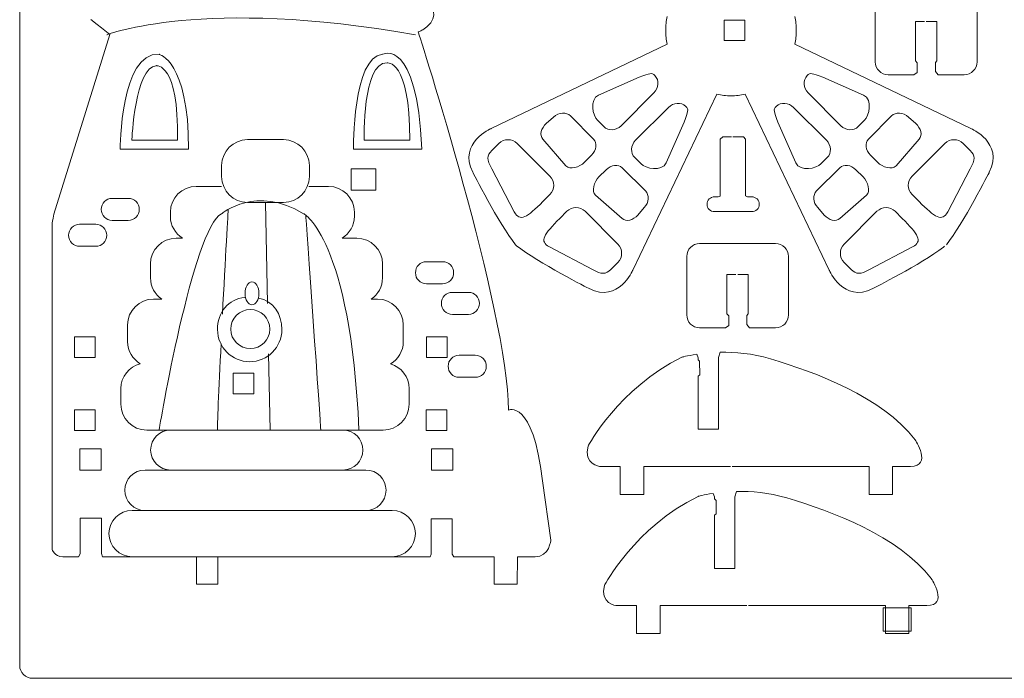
# Model space of a CAD drawing. Header units: centimetres. Extents: x -22.7 to 22.7, y -18.1 to 18.1.
# Tile 1 of 11: x -22.7 to 5.9, y -18.1 to 1.1. Entities that reach past the tile are written whole.
import ezdxf

# ---------------------------------------------------------------- set-up
doc = ezdxf.new("R2010")
doc.units = ezdxf.units.CM
doc.header["$MEASUREMENT"] = 0
doc.layers.add('layer 1', color=7, linetype='Continuous')

msp = doc.modelspace()

# ---------------------------------------------------------------- linework, layer by layer
at = {"layer": 'layer 1', "color": 250, "lineweight": 9}
for points in [[(-22.68803, -17.69443), (-22.68803, -17.69443), (-22.68803, 17.69444), (-22.68803, 17.69444)], [(-10.86878, 0.85319), (-10.47777, 1.1596), (-10.76491, 1.48943), (-10.76491, 1.48943)], [(2.15656, 1.53336), (2.15656, 1.53336), (2.15656, -0.16404), (2.15656, -0.16404)], [(5.11108, -0.16404), (5.11108, -0.16404), (5.11108, 1.53336), (5.11108, 1.53336)], [(-10.97877, 0.76915), (-10.97877, 0.76915), (-10.86878, 0.85319), (-10.86878, 0.85319)], [(-3.8869, 0.34613), (-3.8869, 0.34613), (-9.00117, -2.10133), (-9.00117, -2.10133)], [(4.93526, -2.10133), (4.93526, -2.10133), (-0.17901, 0.34613), (-0.17901, 0.34613)], [(2.15656, -0.16404), (2.15656, -0.37115), (2.32445, -0.53904), (2.53156, -0.53904)], [(4.73608, -0.53904), (4.94317, -0.53904), (5.11108, -0.37115), (5.11108, -0.16404)], [(0.20536, -1.06415), (0.05891, -0.91771), (0.04666, -0.69251), (0.17803, -0.56116)], [(0.17803, -0.56116), (0.26936, -0.46983), (0.3185, -0.49443), (0.63448, -0.60888)], [(-5.88327, -1.12698), (-5.88327, -1.12698), (-4.7004, -0.60888), (-4.7004, -0.60888)], [(0.63448, -0.60888), (0.63448, -0.60888), (1.81736, -1.12698), (1.81736, -1.12698)], [(-5.91079, -1.86136), (-6.04214, -1.73002), (-6.15567, -1.26616), (-5.88327, -1.12698)], [(-4.27127, -1.06415), (-4.27127, -1.06415), (-5.22449, -2.01736), (-5.22449, -2.01736)], [(-4.88609, -6.21641), (-4.88609, -6.21641), (-2.43998, -1.10493), (-2.43998, -1.10493)], [(-1.62595, -1.10493), (-1.62595, -1.10493), (0.82018, -6.21641), (0.82018, -6.21641)], [(1.15856, -2.01736), (1.15856, -2.01736), (0.20536, -1.06415), (0.20536, -1.06415)], [(1.81736, -1.12698), (2.08976, -1.26616), (1.97623, -1.73002), (1.84488, -1.86136)], [(-7.18322, -1.76649), (-7.03679, -1.62005), (-6.81107, -1.62024), (-6.69796, -1.73336)], [(-4.80212, -2.43971), (-4.80212, -2.43971), (-3.84893, -1.48651), (-3.84893, -1.48651)], [(-0.217, -1.48651), (-0.217, -1.48651), (0.7362, -2.43971), (0.7362, -2.43971)], [(2.63203, -1.73336), (2.74515, -1.62024), (2.97086, -1.62005), (3.11732, -1.76649)], [(-7.495, -2.40575), (-7.60812, -2.29265), (-7.54405, -2.09613), (-7.39759, -1.94969)], [(-7.39759, -1.94969), (-7.39759, -1.94969), (-7.18322, -1.76649), (-7.18322, -1.76649)], [(-6.69796, -1.73336), (-6.69796, -1.73336), (-6.02402, -2.40727), (-6.02402, -2.40727)], [(-5.72747, -2.04468), (-5.72747, -2.04468), (-5.91079, -1.86136), (-5.91079, -1.86136)], [(-3.39364, -1.91563), (-3.39364, -1.91563), (-3.91174, -3.09851), (-3.91174, -3.09851)], [(-0.15417, -3.09851), (-0.15417, -3.09851), (-0.67227, -1.91563), (-0.67227, -1.91563)], [(1.84488, -1.86136), (1.84488, -1.86136), (1.66155, -2.04468), (1.66155, -2.04468)], [(1.95811, -2.40727), (1.95811, -2.40727), (2.63203, -1.73336), (2.63203, -1.73336)], [(3.11732, -1.76649), (3.11732, -1.76649), (3.33168, -1.94969), (3.33168, -1.94969)], [(3.33168, -1.94969), (3.47812, -2.09613), (3.54219, -2.29265), (3.42907, -2.40575)], [(-5.22449, -2.01736), (-5.37092, -2.1638), (-5.59613, -2.17604), (-5.72747, -2.04468)], [(1.66155, -2.04468), (1.5302, -2.17604), (1.30501, -2.1638), (1.15856, -2.01736)], [(-18.10709, -2.43523), (-18.10709, -2.43523), (-19.43001, -2.43523), (-19.43001, -2.43523)], [(-11.36022, -2.43523), (-11.36022, -2.43523), (-12.68314, -2.43523), (-12.68314, -2.43523)], [(-8.9779, -2.73808), (-8.9779, -2.73808), (-8.77351, -2.53368), (-8.77351, -2.53368)], [(-8.77351, -2.53368), (-8.62705, -2.38724), (-8.38962, -2.38724), (-8.24318, -2.53368)], [(-8.24318, -2.53368), (-8.24318, -2.53368), (-7.28999, -3.48688), (-7.28999, -3.48688)], [(-6.82463, -3.18524), (-6.82463, -3.18524), (-7.495, -2.40575), (-7.495, -2.40575)], [(-6.02402, -2.40727), (-5.91091, -2.52039), (-5.93792, -2.7308), (-6.08438, -2.87726)], [(-4.82946, -2.94271), (-4.9608, -2.81135), (-4.94858, -2.58616), (-4.80212, -2.43971)], [(0.7362, -2.43971), (0.88265, -2.58616), (0.8949, -2.81135), (0.76353, -2.94271)], [(2.01845, -2.87726), (1.87201, -2.7308), (1.845, -2.52039), (1.95811, -2.40727)], [(3.42907, -2.40575), (3.42907, -2.40575), (2.75872, -3.18524), (2.75872, -3.18524)], [(3.22406, -3.48688), (3.22406, -3.48688), (4.17725, -2.53368), (4.17725, -2.53368)], [(4.17725, -2.53368), (4.32371, -2.38724), (4.56114, -2.38724), (4.70758, -2.53368)], [(4.70758, -2.53368), (4.70758, -2.53368), (4.91197, -2.73808), (4.91197, -2.73808)], [(-8.9779, -3.26842), (-9.13206, -3.00596), (-9.12434, -2.88453), (-8.9779, -2.73808)], [(4.91197, -2.73808), (5.05843, -2.88453), (5.06615, -3.00596), (4.91197, -3.26842)], [(-6.28877, -3.08165), (-6.43523, -3.22811), (-6.71153, -3.29836), (-6.82463, -3.18524)], [(-6.08438, -2.87726), (-6.08438, -2.87726), (-6.28877, -3.08165), (-6.28877, -3.08165)], [(-5.66202, -3.2996), (-5.51558, -3.15316), (-5.30517, -3.12614), (-5.19205, -3.23926)], [(-4.64614, -3.12603), (-4.64614, -3.12603), (-4.82946, -2.94271), (-4.82946, -2.94271)], [(-3.91174, -3.09851), (-4.05092, -3.37091), (-4.5148, -3.25738), (-4.64614, -3.12603)], [(0.58021, -3.12603), (0.44887, -3.25738), (-0.015, -3.37091), (-0.15417, -3.09851)], [(0.76353, -2.94271), (0.76353, -2.94271), (0.58021, -3.12603), (0.58021, -3.12603)], [(1.12612, -3.23926), (1.23924, -3.12614), (1.44965, -3.15316), (1.59611, -3.2996)], [(2.22286, -3.08165), (2.22286, -3.08165), (2.01845, -2.87726), (2.01845, -2.87726)], [(2.75872, -3.18524), (2.6456, -3.29836), (2.3693, -3.22811), (2.22286, -3.08165)], [(-8.32525, -4.52216), (-8.32525, -4.52216), (-8.9779, -3.26842), (-8.9779, -3.26842)], [(-5.86641, -3.50401), (-5.86641, -3.50401), (-5.66202, -3.2996), (-5.66202, -3.2996)], [(-5.19205, -3.23926), (-5.19205, -3.23926), (-4.51812, -3.91319), (-4.51812, -3.91319)], [(0.45219, -3.91319), (0.45219, -3.91319), (1.12612, -3.23926), (1.12612, -3.23926)], [(1.59611, -3.2996), (1.59611, -3.2996), (1.8005, -3.50401), (1.8005, -3.50401)], [(4.91197, -3.26842), (4.91197, -3.26842), (4.25932, -4.52216), (4.25932, -4.52216)], [(-7.28999, -3.48688), (-7.14353, -3.63333), (-7.14353, -3.87076), (-7.28997, -4.01722)], [(-5.97002, -4.03987), (-6.08312, -3.92675), (-6.01287, -3.65045), (-5.86641, -3.50401)], [(1.8005, -3.50401), (1.94694, -3.65045), (2.01721, -3.92675), (1.9041, -4.03987)], [(3.22406, -4.01722), (3.0776, -3.87076), (3.07762, -3.63333), (3.22406, -3.48688)], [(-4.51812, -3.91319), (-4.405, -4.02629), (-4.40481, -4.25201), (-4.55127, -4.39846)], [(0.48534, -4.39846), (0.3389, -4.25201), (0.33909, -4.02629), (0.45219, -3.91319)], [(-7.49438, -4.22161), (-7.95094, -4.67818), (-8.16154, -4.82617), (-8.32525, -4.52216)], [(-7.28997, -4.01722), (-7.28997, -4.01722), (-7.49438, -4.22161), (-7.49438, -4.22161)], [(-5.19053, -4.71024), (-5.19053, -4.71024), (-5.97002, -4.03987), (-5.97002, -4.03987)], [(1.9041, -4.03987), (1.9041, -4.03987), (1.1246, -4.71024), (1.1246, -4.71024)], [(3.42845, -4.22161), (3.42845, -4.22161), (3.22406, -4.01722), (3.22406, -4.01722)], [(4.25932, -4.52216), (4.09563, -4.82617), (3.88502, -4.67818), (3.42845, -4.22161)], [(-7.00637, -4.7096), (-7.00637, -4.7096), (-6.80198, -4.50521), (-6.80198, -4.50521)], [(-6.80198, -4.50521), (-6.65554, -4.35877), (-6.41809, -4.35877), (-6.27166, -4.50521)], [(-6.27166, -4.50521), (-6.27166, -4.50521), (-5.31846, -5.4584), (-5.31846, -5.4584)], [(-4.55127, -4.39846), (-4.55127, -4.39846), (-4.73445, -4.61283), (-4.73445, -4.61283)], [(-1.43232, -4.51415), (-1.43232, -4.51415), (-2.50866, -4.51415), (-2.50866, -4.51415)], [(0.66853, -4.61283), (0.66853, -4.61283), (0.48534, -4.39846), (0.48534, -4.39846)], [(1.25253, -5.4584), (1.25253, -5.4584), (2.20573, -4.50521), (2.20573, -4.50521)], [(2.20573, -4.50521), (2.35218, -4.35877), (2.58961, -4.35877), (2.73605, -4.50521)], [(2.73605, -4.50521), (2.73605, -4.50521), (2.94047, -4.7096), (2.94047, -4.7096)], [(-21.69274, -4.59048), (-21.7396, -4.76411), (-21.74511, -4.86058), (-21.74511, -4.86058)], [(-7.30692, -5.54049), (-7.61095, -5.37678), (-7.46296, -5.16618), (-7.00637, -4.7096)], [(-4.73445, -4.61283), (-4.88089, -4.75927), (-5.07741, -4.82334), (-5.19053, -4.71024)], [(1.1246, -4.71024), (1.01148, -4.82334), (0.81498, -4.75927), (0.66853, -4.61283)], [(2.94047, -4.7096), (3.39703, -5.16618), (3.54502, -5.37678), (3.24101, -5.54049)], [(-8.28752, -5.47942), (-8.28752, -5.47942), (-8.29034, -5.48223), (-8.29034, -5.48223)], [(-8.26701, -5.50558), (-8.26701, -5.50558), (-8.26418, -5.50276), (-8.26418, -5.50276)], [(-6.05318, -6.19314), (-6.05318, -6.19314), (-7.30692, -5.54049), (-7.30692, -5.54049)], [(-5.31846, -5.4584), (-5.172, -5.60486), (-5.172, -5.84229), (-5.31846, -5.98874)], [(-2.94336, -5.44132), (-3.15047, -5.44132), (-3.31836, -5.60921), (-3.31836, -5.8163)], [(-0.73885, -5.44132), (-0.73885, -5.44132), (-2.94336, -5.44132), (-2.94336, -5.44132)], [(-0.36385, -5.8163), (-0.36385, -5.60921), (-0.53175, -5.44132), (-0.73885, -5.44132)], [(1.25253, -5.98874), (1.1061, -5.84229), (1.1061, -5.60486), (1.25253, -5.4584)], [(3.24101, -5.54049), (3.24101, -5.54049), (1.98725, -6.19314), (1.98725, -6.19314)], [(4.1358, -5.55067), (4.1358, -5.55067), (4.1708, -5.51825), (4.1708, -5.51825)], [(-5.31846, -5.98874), (-5.31846, -5.98874), (-5.52285, -6.19314), (-5.52285, -6.19314)], [(-3.31836, -5.8163), (-3.31836, -5.8163), (-3.31836, -7.5137), (-3.31836, -7.5137)], [(-0.36385, -7.5137), (-0.36385, -7.5137), (-0.36385, -5.8163), (-0.36385, -5.8163)], [(1.45693, -6.19314), (1.45693, -6.19314), (1.25253, -5.98874), (1.25253, -5.98874)], [(-5.52285, -6.19314), (-5.66929, -6.33958), (-5.79072, -6.3473), (-6.05318, -6.19314)], [(1.98725, -6.19314), (1.72481, -6.3473), (1.60338, -6.33958), (1.45693, -6.19314)], [(-3.31836, -7.5137), (-3.31836, -7.72081), (-3.15047, -7.8887), (-2.94336, -7.8887)], [(-0.73885, -7.8887), (-0.53175, -7.8887), (-0.36385, -7.72081), (-0.36385, -7.5137)], [(-7.26366, -14.05228), (-7.26366, -14.05228), (-7.50619, -12.33249), (-7.50619, -12.33249)], [(-7.72442, -14.53889), (-7.30549, -14.53889), (-7.26366, -14.05228), (-7.26366, -14.05228)], [(-21.74511, -14.31943), (-21.74511, -14.31943), (-21.67896, -14.54137), (-21.43643, -14.54064)], [(-22.31303, -18.06943), (-22.52013, -18.06943), (-22.68803, -17.90154), (-22.68803, -17.69443)], [(22.31302, -18.06943), (22.31302, -18.06943), (-22.31303, -18.06943), (-22.31303, -18.06943)]]:
    msp.add_open_spline(points, degree=3, dxfattribs=at)
at = {"layer": 'layer 1', "color": 242, "lineweight": 9}
for points, knots in [([(-19.76806, 2.64074), (-19.76806, 2.64074), (-19.1386, 0.76791), (-18.46062, 2.95073), (-18.46062, 2.95073), (-18.46062, 2.95073), (-17.78262, 0.75138), (-17.08808, 2.86804), (-17.08808, 2.86804), (-17.08808, 2.86804), (-16.36889, 1.04116), (-15.67015, 2.78969), (-15.67015, 2.78969), (-15.67015, 2.78969), (-15.0541, 1.04903), (-14.29343, 2.68615), (-14.29343, 2.68615), (-14.29343, 2.68615), (-13.84694, 0.83406), (-13.05319, 2.66961), (-13.05319, 2.66961), (-13.05319, 2.66961), (-12.45788, 0.631), (-11.6476, 2.46059)], [0, 0, 0, 0, 0.14285714, 0.14285714, 0.14285714, 0.14285714, 0.28571429, 0.28571429, 0.28571429, 0.28571429, 0.42857143, 0.42857143, 0.42857143, 0.42857143, 0.57142857, 0.57142857, 0.57142857, 0.57142857, 0.71428571, 0.71428571, 0.71428571, 0.71428571, 1, 1, 1, 1]), ([(-12.99807, -2.69923), (-12.99807, -2.69923), (-13.02529, -0.02906), (-12.15179, 0.058), (-12.15179, 0.058), (-12.15179, 0.058), (-11.15097, 0.57089), (-11.0137, -2.69923)], [0, 0, 0, 0, 0.33333333, 0.33333333, 0.33333333, 0.33333333, 1, 1, 1, 1]), ([(-19.76806, -2.69923), (-19.76806, -2.69923), (-19.76699, 0.12299), (-18.64251, 0.05686), (-18.64251, 0.05686), (-18.64251, 0.05686), (-17.78262, -0.11954), (-17.78262, -2.69923)], [0, 0, 0, 0, 0.33333333, 0.33333333, 0.33333333, 0.33333333, 1, 1, 1, 1]), ([(-18.64251, -10.85825), (-18.64251, -10.85825), (-17.65032, -4.97023), (-16.8235, -4.57336), (-16.8235, -4.57336), (-16.8235, -4.57336), (-15.81479, -3.73001), (-14.44225, -4.57336), (-14.44225, -4.57336), (-14.44225, -4.57336), (-13.07916, -5.28442), (-12.83822, -10.85825)], [0, 0, 0, 0, 0.25, 0.25, 0.25, 0.25, 0.5, 0.5, 0.5, 0.5, 1, 1, 1, 1]), ([(-15.74037, -6.88846), (-15.74037, -7.07113), (-15.83106, -7.21919), (-15.94294, -7.21919), (-15.94294, -7.21919), (-16.05481, -7.21919), (-16.1455, -7.07113), (-16.1455, -6.88846), (-16.1455, -6.88846), (-16.1455, -6.7058), (-16.05481, -6.55773), (-15.94294, -6.55773), (-15.94294, -6.55773), (-15.83106, -6.55773), (-15.74037, -6.7058), (-15.74037, -6.88846)], [0, 0, 0, 0, 0.2, 0.2, 0.2, 0.2, 0.4, 0.4, 0.4, 0.4, 0.6, 0.6, 0.6, 0.6, 1, 1, 1, 1]), ([(-16.15354, -7.00741), (-16.63319, -7.0469), (-16.94399, -7.44869), (-16.94399, -7.93852), (-16.94399, -7.93852), (-16.94399, -8.45454), (-16.52568, -8.87283), (-16.00968, -8.87283), (-16.00968, -8.87283), (-15.49368, -8.87283), (-15.07536, -8.45454), (-15.07536, -7.93852), (-15.07536, -7.93852), (-15.07536, -7.48841), (-15.32751, -7.11264), (-15.75132, -7.02401)], [0, 0, 0, 0, 0.2, 0.2, 0.2, 0.2, 0.4, 0.4, 0.4, 0.4, 0.6, 0.6, 0.6, 0.6, 1, 1, 1, 1]), ([(-15.99209, -8.49251), (-16.30514, -8.49251), (-16.55892, -8.23871), (-16.55892, -7.92566), (-16.55892, -7.92566), (-16.55892, -7.61261), (-16.30514, -7.35883), (-15.99209, -7.35883), (-15.99209, -7.35883), (-15.67902, -7.35883), (-15.42524, -7.61261), (-15.42524, -7.92566), (-15.42524, -7.92566), (-15.42524, -8.23871), (-15.67902, -8.49251), (-15.99209, -8.49251)], [0, 0, 0, 0, 0.2, 0.2, 0.2, 0.2, 0.4, 0.4, 0.4, 0.4, 0.6, 0.6, 0.6, 0.6, 1, 1, 1, 1]), ([(-19.55365, -8.28821), (-19.55365, -8.56132), (-19.40719, -8.79961), (-19.189, -8.93077), (-19.189, -8.93077), (-19.51176, -9.01451), (-19.75045, -9.30693), (-19.75045, -9.65591)], [0, 0, 0, 0, 0.33333333, 0.33333333, 0.33333333, 0.33333333, 1, 1, 1, 1]), ([(-11.38079, -9.65591), (-11.38079, -9.31434), (-11.60935, -9.02662), (-11.92172, -8.93604), (-11.92172, -8.93604), (-11.69869, -8.80606), (-11.54837, -8.56496), (-11.54837, -8.28821)], [0, 0, 0, 0, 0.33333333, 0.33333333, 0.33333333, 0.33333333, 1, 1, 1, 1])]:
    msp.add_open_spline(points, degree=3, knots=knots, dxfattribs=at)
for points in [[(-20.15888, 0.62084), (-20.15888, 0.62084), (-17.39232, 1.72501), (-11.19612, 0.61808)], [(-16.8235, -3.17362), (-16.8235, -2.75941), (-16.48773, -2.42362), (-16.0735, -2.42362)], [(-16.0735, -2.42362), (-16.0735, -2.42362), (-15.02689, -2.42362), (-15.02689, -2.42362)], [(-15.02689, -2.42362), (-14.61267, -2.42362), (-14.27689, -2.75941), (-14.27689, -3.17362)], [(-17.78262, -2.69923), (-17.78262, -2.69923), (-19.76806, -2.69923), (-19.76806, -2.69923)], [(-11.0137, -2.69923), (-11.0137, -2.69923), (-12.99807, -2.69923), (-12.99807, -2.69923)], [(-16.8235, -3.49633), (-16.8235, -3.49633), (-16.8235, -3.17362), (-16.8235, -3.17362)], [(-14.27689, -3.17362), (-14.27689, -3.17362), (-14.27689, -3.49633), (-14.27689, -3.49633)], [(-16.0735, -4.24633), (-16.48773, -4.24633), (-16.8235, -3.91053), (-16.8235, -3.49633)], [(-14.27689, -3.49633), (-14.27689, -3.91053), (-14.61267, -4.24633), (-15.02689, -4.24633)], [(-17.56178, -3.78035), (-17.97599, -3.78035), (-18.31178, -4.11613), (-18.31178, -4.53035)], [(-16.82348, -3.78035), (-16.82348, -3.78035), (-17.56178, -3.78035), (-17.56178, -3.78035)], [(-13.71966, -3.78035), (-13.71966, -3.78035), (-14.29343, -3.78035), (-14.29343, -3.78035)], [(-12.96966, -4.53035), (-12.96966, -4.11613), (-13.30544, -3.78035), (-13.71966, -3.78035)], [(-20.32176, -4.44764), (-20.32176, -4.27108), (-20.17863, -4.12794), (-20.00206, -4.12794)], [(-20.00206, -4.12794), (-20.00206, -4.12794), (-19.53406, -4.12794), (-19.53406, -4.12794)], [(-19.53406, -4.12794), (-19.35749, -4.12794), (-19.21435, -4.27108), (-19.21435, -4.44764)], [(-15.02689, -4.24633), (-15.02689, -4.24633), (-16.0735, -4.24633), (-16.0735, -4.24633)], [(-15.55019, -4.24633), (-15.55019, -4.24633), (-15.49021, -7.17811), (-15.49021, -7.17811)], [(-20.00206, -4.76735), (-20.17863, -4.76735), (-20.32176, -4.62421), (-20.32176, -4.44764)], [(-19.21435, -4.44764), (-19.21435, -4.62421), (-19.35749, -4.76735), (-19.53406, -4.76735)], [(-18.31178, -4.53035), (-18.31178, -4.53035), (-18.31178, -4.65018), (-18.31178, -4.65018)], [(-16.63156, -4.44764), (-16.63156, -4.44764), (-16.71914, -5.92078), (-16.80156, -7.49105)], [(-12.96966, -4.65018), (-12.96966, -4.65018), (-12.96966, -4.53035), (-12.96966, -4.53035)], [(-19.53406, -4.76735), (-19.53406, -4.76735), (-20.00206, -4.76735), (-20.00206, -4.76735)], [(-18.31178, -4.65018), (-18.31178, -4.91756), (-18.17142, -5.15163), (-17.96082, -5.28442)], [(-14.38135, -4.61634), (-14.38135, -4.61634), (-13.94616, -10.76008), (-13.94616, -10.85825)], [(-13.32062, -5.28442), (-13.11001, -5.15163), (-12.96966, -4.91756), (-12.96966, -4.65018)], [(-21.26629, -5.20175), (-21.26629, -5.02518), (-21.12316, -4.88204), (-20.94659, -4.88204)], [(-20.94659, -4.88204), (-20.94659, -4.88204), (-20.47859, -4.88204), (-20.47859, -4.88204)], [(-20.47859, -4.88204), (-20.30202, -4.88204), (-20.15888, -5.02518), (-20.15888, -5.20175)], [(-20.94659, -5.52146), (-21.12316, -5.52146), (-21.26629, -5.37832), (-21.26629, -5.20175)], [(-20.15888, -5.20175), (-20.15888, -5.37832), (-20.30202, -5.52146), (-20.47859, -5.52146)], [(-18.14056, -5.28442), (-18.55476, -5.28442), (-18.89056, -5.62021), (-18.89056, -6.03442)], [(-17.96082, -5.28442), (-17.96082, -5.28442), (-18.14056, -5.28442), (-18.14056, -5.28442)], [(-12.90179, -5.28442), (-12.90179, -5.28442), (-13.32062, -5.28442), (-13.32062, -5.28442)], [(-12.15179, -6.03442), (-12.15179, -5.62021), (-12.48758, -5.28442), (-12.90179, -5.28442)], [(-20.47859, -5.52146), (-20.47859, -5.52146), (-20.94659, -5.52146), (-20.94659, -5.52146)], [(-11.19612, -6.28904), (-11.19612, -6.11248), (-11.05298, -5.96934), (-10.87641, -5.96934)], [(-10.87641, -5.96934), (-10.87641, -5.96934), (-10.40841, -5.96934), (-10.40841, -5.96934)], [(-10.40841, -5.96934), (-10.23184, -5.96934), (-10.08871, -6.11248), (-10.08871, -6.28904)], [(-18.89056, -6.03442), (-18.89056, -6.03442), (-18.89056, -6.43612), (-18.89056, -6.43612)], [(-12.15179, -6.43612), (-12.15179, -6.43612), (-12.15179, -6.03442), (-12.15179, -6.03442)], [(-10.87641, -6.60875), (-11.05298, -6.60875), (-11.19612, -6.46561), (-11.19612, -6.28904)], [(-10.08871, -6.28904), (-10.08871, -6.46561), (-10.23184, -6.60875), (-10.40841, -6.60875)], [(-18.89056, -6.43612), (-18.89056, -6.69313), (-18.76114, -6.91976), (-18.56408, -7.05491)], [(-12.47826, -7.05491), (-12.2812, -6.91976), (-12.15179, -6.69313), (-12.15179, -6.43612)], [(-10.40841, -6.60875), (-10.40841, -6.60875), (-10.87641, -6.60875), (-10.87641, -6.60875)], [(-10.44302, -7.17811), (-10.44302, -7.00154), (-10.29989, -6.85841), (-10.12332, -6.85841)], [(-10.12332, -6.85841), (-10.12332, -6.85841), (-9.65532, -6.85841), (-9.65532, -6.85841)], [(-9.65532, -6.85841), (-9.47875, -6.85841), (-9.33561, -7.00154), (-9.33561, -7.17811)], [(-18.80365, -7.05491), (-19.21788, -7.05491), (-19.55365, -7.39068), (-19.55365, -7.80489)], [(-18.56408, -7.05491), (-18.56408, -7.05491), (-18.80365, -7.05491), (-18.80365, -7.05491)], [(-12.29837, -7.05491), (-12.29837, -7.05491), (-12.47826, -7.05491), (-12.47826, -7.05491)], [(-11.54837, -7.80489), (-11.54837, -7.39068), (-11.88417, -7.05491), (-12.29837, -7.05491)], [(-10.12332, -7.49782), (-10.29989, -7.49782), (-10.44302, -7.35468), (-10.44302, -7.17811)], [(-9.33561, -7.17811), (-9.33561, -7.35468), (-9.47875, -7.49782), (-9.65532, -7.49782)], [(-9.65532, -7.49782), (-9.65532, -7.49782), (-10.12332, -7.49782), (-10.12332, -7.49782)], [(-19.55365, -7.80489), (-19.55365, -7.80489), (-19.55365, -8.28821), (-19.55365, -8.28821)], [(-11.54837, -8.28821), (-11.54837, -8.28821), (-11.54837, -7.80489), (-11.54837, -7.80489)], [(-16.83886, -8.34376), (-16.90698, -9.68122), (-16.96053, -10.80196), (-16.93926, -10.85825)], [(-15.4621, -8.64896), (-15.4621, -8.64896), (-15.41791, -10.85825), (-15.41791, -10.85825)], [(-10.24707, -9.00513), (-10.24707, -8.82856), (-10.10393, -8.68543), (-9.92738, -8.68543)], [(-9.92738, -8.68543), (-9.92738, -8.68543), (-9.45936, -8.68543), (-9.45936, -8.68543)], [(-9.45936, -8.68543), (-9.28279, -8.68543), (-9.13966, -8.82856), (-9.13966, -9.00513)], [(-9.92738, -9.32484), (-10.10393, -9.32484), (-10.24707, -9.1817), (-10.24707, -9.00513)], [(-9.13966, -9.00513), (-9.13966, -9.1817), (-9.28279, -9.32484), (-9.45936, -9.32484)], [(-9.45936, -9.32484), (-9.45936, -9.32484), (-9.92738, -9.32484), (-9.92738, -9.32484)], [(-19.75045, -9.65591), (-19.75045, -9.65591), (-19.75045, -10.10825), (-19.75045, -10.10825)], [(-11.38079, -10.10825), (-11.38079, -10.10825), (-11.38079, -9.65591), (-11.38079, -9.65591)], [(-19.75045, -10.10825), (-19.75045, -10.52246), (-19.41468, -10.85825), (-19.00045, -10.85825)], [(-12.13079, -10.85825), (-11.71656, -10.85825), (-11.38079, -10.52246), (-11.38079, -10.10825)], [(-19.00045, -10.85825), (-19.00045, -10.85825), (-12.13079, -10.85825), (-12.13079, -10.85825)], [(-18.88504, -11.43909), (-18.88504, -11.11829), (-18.625, -10.85825), (-18.30421, -10.85825)], [(-18.30421, -10.85825), (-18.30421, -10.85825), (-13.30375, -10.85825), (-13.30375, -10.85825)], [(-13.30375, -10.85825), (-12.98297, -10.85825), (-12.72291, -11.11829), (-12.72291, -11.43909)], [(-18.30421, -12.01993), (-18.625, -12.01993), (-18.88504, -11.75988), (-18.88504, -11.43909)], [(-12.72291, -11.43909), (-12.72291, -11.75988), (-12.98297, -12.01993), (-13.30375, -12.01993)], [(-19.63471, -12.60714), (-19.63471, -12.28284), (-19.37179, -12.01993), (-19.04748, -12.01993)], [(-19.04748, -12.01993), (-19.04748, -12.01993), (-12.63721, -12.01993), (-12.63721, -12.01993)], [(-13.30375, -12.01993), (-13.30375, -12.01993), (-18.30421, -12.01993), (-18.30421, -12.01993)], [(-12.63721, -12.01993), (-12.31289, -12.01993), (-12.04997, -12.28284), (-12.04997, -12.60714)], [(-19.04748, -13.19437), (-19.37179, -13.19437), (-19.63471, -12.93146), (-19.63471, -12.60714)], [(-12.04997, -12.60714), (-12.04997, -12.93146), (-12.31289, -13.19437), (-12.63721, -13.19437)], [(-20.09772, -13.86686), (-20.09772, -13.49544), (-19.79663, -13.19437), (-19.42523, -13.19437)], [(-19.42523, -13.19437), (-19.42523, -13.19437), (-11.86861, -13.19437), (-11.86861, -13.19437)], [(-12.63721, -13.19437), (-12.63721, -13.19437), (-19.04748, -13.19437), (-19.04748, -13.19437)], [(-11.86861, -13.19437), (-11.49721, -13.19437), (-11.19612, -13.49544), (-11.19612, -13.86686)], [(-19.42523, -14.53933), (-19.79663, -14.53933), (-20.09772, -14.23826), (-20.09772, -13.86686)], [(-11.19612, -13.86686), (-11.19612, -14.23826), (-11.49721, -14.53933), (-11.86861, -14.53933)], [(-11.86861, -14.53933), (-11.86861, -14.53933), (-19.42523, -14.53933), (-19.42523, -14.53933)]]:
    msp.add_open_spline(points, degree=3, dxfattribs=at)
at = {"layer": 'layer 1', "color": 250, "lineweight": 9}
for points, knots in [([(-3.88523, 1.15668), (-3.9142, 1.02494), (-3.92991, 0.88823), (-3.92991, 0.74778), (-3.92991, 0.74778), (-3.92991, 0.60993), (-3.91484, 0.47564), (-3.8869, 0.34613)], [0, 0, 0, 0, 0.33333333, 0.33333333, 0.33333333, 0.33333333, 1, 1, 1, 1]), ([(-0.17901, 0.34613), (-0.15109, 0.47564), (-0.13602, 0.60993), (-0.13602, 0.74778), (-0.13602, 0.74778), (-0.13602, 0.88823), (-0.15173, 1.02494), (-0.18068, 1.15668)], [0, 0, 0, 0, 0.33333333, 0.33333333, 0.33333333, 0.33333333, 1, 1, 1, 1]), ([(-20.62064, 1.0705), (-20.62064, 1.0705), (-20.43901, 0.92521), (-20.43901, 0.92521), (-20.43901, 0.92521), (-20.43901, 0.92521), (-20.31543, 0.82634), (-20.31543, 0.82634), (-20.31543, 0.82634), (-20.31543, 0.82634), (-20.06943, 0.62954), (-20.06943, 0.62954), (-20.06943, 0.62954), (-20.06943, 0.62954), (-21.69274, -4.59048), (-21.69274, -4.59048)], [0, 0, 0, 0, 0.2, 0.2, 0.2, 0.2, 0.4, 0.4, 0.4, 0.4, 0.6, 0.6, 0.6, 0.6, 1, 1, 1, 1]), ([(-1.63062, 0.45181), (-1.63062, 0.45181), (-2.23062, 0.45181), (-2.23062, 0.45181), (-2.23062, 0.45181), (-2.23062, 0.45181), (-2.23062, 1.05181), (-2.23062, 1.05181), (-2.23062, 1.05181), (-2.23062, 1.05181), (-1.63062, 1.05181), (-1.63062, 1.05181), (-1.63062, 1.05181), (-1.63062, 1.05181), (-1.63062, 0.45181), (-1.63062, 0.45181)], [0, 0, 0, 0, 0.2, 0.2, 0.2, 0.2, 0.4, 0.4, 0.4, 0.4, 0.6, 0.6, 0.6, 0.6, 1, 1, 1, 1]), ([(2.53156, -0.53904), (2.53156, -0.53904), (3.27759, -0.53904), (3.27759, -0.53904), (3.27759, -0.53904), (3.27759, -0.53904), (3.37528, -0.47289), (3.37528, -0.47289), (3.37528, -0.47289), (3.37528, -0.47289), (3.37528, -0.19177), (3.37528, -0.19177), (3.37528, -0.19177), (3.37528, -0.19177), (3.32445, -0.13259), (3.32445, -0.13259), (3.32445, -0.13259), (3.32445, -0.13259), (3.32445, 1.00782), (3.32445, 1.00782), (3.32445, 1.00782), (3.32445, 1.00782), (3.58102, 1.00782), (3.58102, 1.00782)], [0, 0, 0, 0, 0.14285714, 0.14285714, 0.14285714, 0.14285714, 0.28571429, 0.28571429, 0.28571429, 0.28571429, 0.42857143, 0.42857143, 0.42857143, 0.42857143, 0.57142857, 0.57142857, 0.57142857, 0.57142857, 0.71428571, 0.71428571, 0.71428571, 0.71428571, 1, 1, 1, 1]), ([(3.63611, 1.00782), (3.63611, 1.00782), (3.9432, 1.00782), (3.9432, 1.00782), (3.9432, 1.00782), (3.9432, 1.00782), (3.9432, -0.13258), (3.9432, -0.13258), (3.9432, -0.13258), (3.9432, -0.13258), (3.90598, -0.1835), (3.90598, -0.1835), (3.90598, -0.1835), (3.90598, -0.1835), (3.90598, -0.43983), (3.90598, -0.43983), (3.90598, -0.43983), (3.90598, -0.43983), (3.9804, -0.53904), (3.9804, -0.53904), (3.9804, -0.53904), (3.9804, -0.53904), (4.73608, -0.53904), (4.73608, -0.53904)], [0, 0, 0, 0, 0.14285714, 0.14285714, 0.14285714, 0.14285714, 0.28571429, 0.28571429, 0.28571429, 0.28571429, 0.42857143, 0.42857143, 0.42857143, 0.42857143, 0.57142857, 0.57142857, 0.57142857, 0.57142857, 0.71428571, 0.71428571, 0.71428571, 0.71428571, 1, 1, 1, 1]), ([(-7.50619, -12.33249), (-7.79282, -9.92919), (-8.49837, -10.28197), (-8.49837, -10.28197), (-8.49837, -10.28197), (-8.49837, -7.41564), (-11.1139, 0.70651), (-11.1139, 0.70651), (-11.1139, 0.70651), (-11.06451, 0.72696), (-11.01959, 0.74789), (-10.97877, 0.76915)], [0, 0, 0, 0, 0.25, 0.25, 0.25, 0.25, 0.5, 0.5, 0.5, 0.5, 1, 1, 1, 1]), ([(-19.43001, -2.43523), (-19.43001, -2.43523), (-19.34181, -0.31856), (-18.72445, -0.27446), (-18.72445, -0.27446), (-18.72445, -0.27446), (-18.06522, -0.18249), (-18.10709, -2.43523)], [0, 0, 0, 0, 0.33333333, 0.33333333, 0.33333333, 0.33333333, 1, 1, 1, 1]), ([(-12.68314, -2.43523), (-12.68314, -2.43523), (-12.74599, -0.17894), (-12.02168, -0.19351), (-12.02168, -0.19351), (-12.02168, -0.19351), (-11.36022, -0.06123), (-11.36022, -2.43523)], [0, 0, 0, 0, 0.33333333, 0.33333333, 0.33333333, 0.33333333, 1, 1, 1, 1]), ([(-4.7004, -0.60888), (-4.38443, -0.49443), (-4.33529, -0.46983), (-4.24394, -0.56116), (-4.24394, -0.56116), (-4.11259, -0.69251), (-4.12484, -0.91771), (-4.27127, -1.06415)], [0, 0, 0, 0, 0.33333333, 0.33333333, 0.33333333, 0.33333333, 1, 1, 1, 1]), ([(-2.43998, -1.10493), (-2.3088, -1.13362), (-2.17274, -1.14916), (-2.03295, -1.14916), (-2.03295, -1.14916), (-1.89319, -1.14916), (-1.75712, -1.13362), (-1.62595, -1.10493)], [0, 0, 0, 0, 0.33333333, 0.33333333, 0.33333333, 0.33333333, 1, 1, 1, 1]), ([(-3.84893, -1.48651), (-3.70247, -1.34008), (-3.47729, -1.32783), (-3.34592, -1.45918), (-3.34592, -1.45918), (-3.25459, -1.55051), (-3.27919, -1.59967), (-3.39364, -1.91563)], [0, 0, 0, 0, 0.33333333, 0.33333333, 0.33333333, 0.33333333, 1, 1, 1, 1]), ([(-0.67227, -1.91563), (-0.78672, -1.59967), (-0.81134, -1.55051), (-0.71999, -1.45918), (-0.71999, -1.45918), (-0.58864, -1.32783), (-0.36345, -1.34008), (-0.217, -1.48651)], [0, 0, 0, 0, 0.33333333, 0.33333333, 0.33333333, 0.33333333, 1, 1, 1, 1]), ([(-9.00117, -2.10133), (-9.00117, -2.10133), (-9.96227, -2.51096), (-9.53327, -3.3659), (-9.53327, -3.3659), (-9.53327, -3.3659), (-8.77816, -4.85602), (-8.28752, -5.47942)], [0, 0, 0, 0, 0.33333333, 0.33333333, 0.33333333, 0.33333333, 1, 1, 1, 1]), ([(4.22162, -5.47942), (4.71223, -4.85602), (5.46737, -3.3659), (5.46737, -3.3659), (5.46737, -3.3659), (5.89637, -2.51096), (4.93526, -2.10133), (4.93526, -2.10133)], [0, 0, 0, 0, 0.33333333, 0.33333333, 0.33333333, 0.33333333, 1, 1, 1, 1]), ([(-2.50866, -4.08419), (-2.50866, -4.08419), (-2.41007, -4.08419), (-2.41007, -4.08419), (-2.41007, -4.08419), (-2.41007, -4.08419), (-2.34394, -4.06394), (-2.34394, -4.06394), (-2.34394, -4.06394), (-2.34394, -4.06394), (-2.34394, -2.41064), (-2.34394, -2.41064), (-2.34394, -2.41064), (-2.34394, -2.41064), (-2.2735, -2.34451), (-2.2735, -2.34451), (-2.2735, -2.34451), (-2.2735, -2.34451), (-2.01998, -2.34451), (-2.01998, -2.34451)], [0, 0, 0, 0, 0.16666667, 0.16666667, 0.16666667, 0.16666667, 0.33333333, 0.33333333, 0.33333333, 0.33333333, 0.5, 0.5, 0.5, 0.5, 0.66666667, 0.66666667, 0.66666667, 0.66666667, 1, 1, 1, 1]), ([(-1.98134, -2.34451), (-1.98134, -2.34451), (-1.66716, -2.34451), (-1.66716, -2.34451), (-1.66716, -2.34451), (-1.66716, -2.34451), (-1.61633, -2.41064), (-1.61633, -2.41064), (-1.61633, -2.41064), (-1.61633, -2.41064), (-1.61633, -4.05982), (-1.61633, -4.05982), (-1.61633, -4.05982), (-1.61633, -4.05982), (-1.55018, -4.08419), (-1.55018, -4.08419), (-1.55018, -4.08419), (-1.55018, -4.08419), (-1.43232, -4.08419), (-1.43232, -4.08419)], [0, 0, 0, 0, 0.16666667, 0.16666667, 0.16666667, 0.16666667, 0.33333333, 0.33333333, 0.33333333, 0.33333333, 0.5, 0.5, 0.5, 0.5, 0.66666667, 0.66666667, 0.66666667, 0.66666667, 1, 1, 1, 1]), ([(-12.34611, -3.8936), (-12.34611, -3.8936), (-13.05861, -3.8936), (-13.05861, -3.8936), (-13.05861, -3.8936), (-13.05861, -3.8936), (-13.05861, -3.27485), (-13.05861, -3.27485), (-13.05861, -3.27485), (-13.05861, -3.27485), (-12.34611, -3.27485), (-12.34611, -3.27485), (-12.34611, -3.27485), (-12.34611, -3.27485), (-12.34611, -3.8936), (-12.34611, -3.8936)], [0, 0, 0, 0, 0.2, 0.2, 0.2, 0.2, 0.4, 0.4, 0.4, 0.4, 0.6, 0.6, 0.6, 0.6, 1, 1, 1, 1]), ([(-2.50866, -4.51415), (-2.63078, -4.51415), (-2.72978, -4.41791), (-2.72978, -4.29918), (-2.72978, -4.29918), (-2.72978, -4.18046), (-2.63078, -4.08419), (-2.50866, -4.08419)], [0, 0, 0, 0, 0.33333333, 0.33333333, 0.33333333, 0.33333333, 1, 1, 1, 1]), ([(-1.43232, -4.08419), (-1.31018, -4.08419), (-1.21118, -4.18046), (-1.21118, -4.29918), (-1.21118, -4.29918), (-1.21118, -4.41791), (-1.31018, -4.51415), (-1.43232, -4.51415)], [0, 0, 0, 0, 0.33333333, 0.33333333, 0.33333333, 0.33333333, 1, 1, 1, 1]), ([(-21.74511, -4.86058), (-21.74511, -4.86058), (-21.74511, -14.18713), (-21.74511, -14.18713), (-21.74511, -14.18713), (-21.74511, -14.18713), (-21.74511, -14.31943), (-21.74511, -14.31943)], [0, 0, 0, 0, 0.33333333, 0.33333333, 0.33333333, 0.33333333, 1, 1, 1, 1]), ([(-8.29034, -5.48223), (-8.28617, -5.48561), (-8.28152, -5.48911), (-8.27727, -5.49251), (-8.27727, -5.49251), (-8.27389, -5.49674), (-8.27037, -5.50141), (-8.26701, -5.50558)], [0, 0, 0, 0, 0.33333333, 0.33333333, 0.33333333, 0.33333333, 1, 1, 1, 1]), ([(-8.26418, -5.50276), (-7.64078, -5.99339), (-6.15066, -6.74851), (-6.15066, -6.74851), (-6.15066, -6.74851), (-5.29572, -7.17751), (-4.88609, -6.21641), (-4.88609, -6.21641)], [0, 0, 0, 0, 0.33333333, 0.33333333, 0.33333333, 0.33333333, 1, 1, 1, 1]), ([(0.82018, -6.21641), (0.82018, -6.21641), (1.22981, -7.17751), (2.08475, -6.74851), (2.08475, -6.74851), (2.08475, -6.74851), (3.48095, -6.04098), (4.1358, -5.55067)], [0, 0, 0, 0, 0.33333333, 0.33333333, 0.33333333, 0.33333333, 1, 1, 1, 1]), ([(-2.94336, -7.8887), (-2.94336, -7.8887), (-2.19734, -7.8887), (-2.19734, -7.8887), (-2.19734, -7.8887), (-2.19734, -7.8887), (-2.09967, -7.82257), (-2.09967, -7.82257), (-2.09967, -7.82257), (-2.09967, -7.82257), (-2.09967, -7.54145), (-2.09967, -7.54145), (-2.09967, -7.54145), (-2.09967, -7.54145), (-2.15048, -7.48226), (-2.15048, -7.48226), (-2.15048, -7.48226), (-2.15048, -7.48226), (-2.15048, -6.34184), (-2.15048, -6.34184), (-2.15048, -6.34184), (-2.15048, -6.34184), (-1.8939, -6.34184), (-1.8939, -6.34184)], [0, 0, 0, 0, 0.14285714, 0.14285714, 0.14285714, 0.14285714, 0.28571429, 0.28571429, 0.28571429, 0.28571429, 0.42857143, 0.42857143, 0.42857143, 0.42857143, 0.57142857, 0.57142857, 0.57142857, 0.57142857, 0.71428571, 0.71428571, 0.71428571, 0.71428571, 1, 1, 1, 1]), ([(-1.83882, -6.34184), (-1.83882, -6.34184), (-1.53173, -6.34184), (-1.53173, -6.34184), (-1.53173, -6.34184), (-1.53173, -6.34184), (-1.53173, -7.48224), (-1.53173, -7.48224), (-1.53173, -7.48224), (-1.53173, -7.48224), (-1.56895, -7.53318), (-1.56895, -7.53318), (-1.56895, -7.53318), (-1.56895, -7.53318), (-1.56895, -7.78949), (-1.56895, -7.78949), (-1.56895, -7.78949), (-1.56895, -7.78949), (-1.49455, -7.8887), (-1.49455, -7.8887), (-1.49455, -7.8887), (-1.49455, -7.8887), (-0.73885, -7.8887), (-0.73885, -7.8887)], [0, 0, 0, 0, 0.14285714, 0.14285714, 0.14285714, 0.14285714, 0.28571429, 0.28571429, 0.28571429, 0.28571429, 0.42857143, 0.42857143, 0.42857143, 0.42857143, 0.57142857, 0.57142857, 0.57142857, 0.57142857, 0.71428571, 0.71428571, 0.71428571, 0.71428571, 1, 1, 1, 1]), ([(-20.49702, -8.75381), (-20.49702, -8.75381), (-21.09702, -8.75381), (-21.09702, -8.75381), (-21.09702, -8.75381), (-21.09702, -8.75381), (-21.09702, -8.15381), (-21.09702, -8.15381), (-21.09702, -8.15381), (-21.09702, -8.15381), (-20.49702, -8.15381), (-20.49702, -8.15381), (-20.49702, -8.15381), (-20.49702, -8.15381), (-20.49702, -8.75381), (-20.49702, -8.75381)], [0, 0, 0, 0, 0.2, 0.2, 0.2, 0.2, 0.4, 0.4, 0.4, 0.4, 0.6, 0.6, 0.6, 0.6, 1, 1, 1, 1]), ([(-10.27919, -8.75381), (-10.27919, -8.75381), (-10.87919, -8.75381), (-10.87919, -8.75381), (-10.87919, -8.75381), (-10.87919, -8.75381), (-10.87919, -8.15381), (-10.87919, -8.15381), (-10.87919, -8.15381), (-10.87919, -8.15381), (-10.27919, -8.15381), (-10.27919, -8.15381), (-10.27919, -8.15381), (-10.27919, -8.15381), (-10.27919, -8.75381), (-10.27919, -8.75381)], [0, 0, 0, 0, 0.2, 0.2, 0.2, 0.2, 0.4, 0.4, 0.4, 0.4, 0.6, 0.6, 0.6, 0.6, 1, 1, 1, 1]), ([(-3.02819, -8.6585), (-3.3202, -8.69928), (-3.45848, -8.74344), (-3.45848, -8.74344), (-3.45848, -8.74344), (-5.28745, -9.63346), (-6.18042, -11.32018), (-6.18042, -11.32018), (-6.18042, -11.32018), (-6.32926, -11.86588), (-5.83315, -11.91549), (-5.83315, -11.91549)], [0, 0, 0, 0, 0.25, 0.25, 0.25, 0.25, 0.5, 0.5, 0.5, 0.5, 1, 1, 1, 1]), ([(-2.3487, -8.60009), (-2.3487, -8.60009), (-2.39419, -8.75296), (-2.39419, -8.75296), (-2.39419, -8.75296), (-2.39419, -8.75296), (-2.39419, -10.83684), (-2.39419, -10.83684), (-2.39419, -10.83684), (-2.39419, -10.83684), (-2.98889, -10.83684), (-2.98889, -10.83684), (-2.98889, -10.83684), (-2.98889, -10.83684), (-2.98889, -9.29079), (-2.98889, -9.29079), (-2.98889, -9.29079), (-2.98889, -9.29079), (-2.94145, -9.24967), (-2.94145, -9.24967), (-2.94145, -9.24967), (-2.94145, -9.24967), (-2.94404, -8.86083), (-2.94404, -8.86083), (-2.94404, -8.86083), (-2.94404, -8.86083), (-2.98889, -8.81536), (-2.98889, -8.81536), (-2.98889, -8.81536), (-2.98889, -8.81536), (-2.98889, -8.75608), (-2.98889, -8.75608), (-2.98889, -8.75608), (-2.98889, -8.75608), (-3.02819, -8.6585), (-3.02819, -8.6585)], [0, 0, 0, 0, 0.1, 0.1, 0.1, 0.1, 0.2, 0.2, 0.2, 0.2, 0.3, 0.3, 0.3, 0.3, 0.4, 0.4, 0.4, 0.4, 0.5, 0.5, 0.5, 0.5, 0.6, 0.6, 0.6, 0.6, 0.7, 0.7, 0.7, 0.7, 0.8, 0.8, 0.8, 0.8, 1, 1, 1, 1]), ([(3.17921, -11.91549), (3.82413, -11.91549), (3.31151, -11.13828), (3.31151, -11.13828), (3.31151, -11.13828), (2.33585, -9.88151), (0.43417, -9.18697), (-0.88875, -8.79011), (-0.88875, -8.79011), (-1.42019, -8.63068), (-1.91774, -8.58954), (-2.3487, -8.60009)], [0, 0, 0, 0, 0.25, 0.25, 0.25, 0.25, 0.5, 0.5, 0.5, 0.5, 1, 1, 1, 1]), ([(-15.88859, -9.80443), (-15.88859, -9.80443), (-16.48859, -9.80443), (-16.48859, -9.80443), (-16.48859, -9.80443), (-16.48859, -9.80443), (-16.48859, -9.20443), (-16.48859, -9.20443), (-16.48859, -9.20443), (-16.48859, -9.20443), (-15.88859, -9.20443), (-15.88859, -9.20443), (-15.88859, -9.20443), (-15.88859, -9.20443), (-15.88859, -9.80443), (-15.88859, -9.80443)], [0, 0, 0, 0, 0.2, 0.2, 0.2, 0.2, 0.4, 0.4, 0.4, 0.4, 0.6, 0.6, 0.6, 0.6, 1, 1, 1, 1]), ([(-20.49702, -10.87048), (-20.49702, -10.87048), (-21.09702, -10.87048), (-21.09702, -10.87048), (-21.09702, -10.87048), (-21.09702, -10.87048), (-21.09702, -10.27048), (-21.09702, -10.27048), (-21.09702, -10.27048), (-21.09702, -10.27048), (-20.49702, -10.27048), (-20.49702, -10.27048), (-20.49702, -10.27048), (-20.49702, -10.27048), (-20.49702, -10.87048), (-20.49702, -10.87048)], [0, 0, 0, 0, 0.2, 0.2, 0.2, 0.2, 0.4, 0.4, 0.4, 0.4, 0.6, 0.6, 0.6, 0.6, 1, 1, 1, 1]), ([(-10.28753, -10.87048), (-10.28753, -10.87048), (-10.88753, -10.87048), (-10.88753, -10.87048), (-10.88753, -10.87048), (-10.88753, -10.87048), (-10.88753, -10.27048), (-10.88753, -10.27048), (-10.88753, -10.27048), (-10.88753, -10.27048), (-10.28753, -10.27048), (-10.28753, -10.27048), (-10.28753, -10.27048), (-10.28753, -10.27048), (-10.28753, -10.87048), (-10.28753, -10.87048)], [0, 0, 0, 0, 0.2, 0.2, 0.2, 0.2, 0.4, 0.4, 0.4, 0.4, 0.6, 0.6, 0.6, 0.6, 1, 1, 1, 1]), ([(-20.3197, -12.02225), (-20.3197, -12.02225), (-20.93845, -12.02225), (-20.93845, -12.02225), (-20.93845, -12.02225), (-20.93845, -12.02225), (-20.93845, -11.4035), (-20.93845, -11.4035), (-20.93845, -11.4035), (-20.93845, -11.4035), (-20.3197, -11.4035), (-20.3197, -11.4035), (-20.3197, -11.4035), (-20.3197, -11.4035), (-20.3197, -12.02225), (-20.3197, -12.02225)], [0, 0, 0, 0, 0.2, 0.2, 0.2, 0.2, 0.4, 0.4, 0.4, 0.4, 0.6, 0.6, 0.6, 0.6, 1, 1, 1, 1]), ([(-10.11308, -12.02225), (-10.11308, -12.02225), (-10.73183, -12.02225), (-10.73183, -12.02225), (-10.73183, -12.02225), (-10.73183, -12.02225), (-10.73183, -11.4035), (-10.73183, -11.4035), (-10.73183, -11.4035), (-10.73183, -11.4035), (-10.11308, -11.4035), (-10.11308, -11.4035), (-10.11308, -11.4035), (-10.11308, -11.4035), (-10.11308, -12.02225), (-10.11308, -12.02225)], [0, 0, 0, 0, 0.2, 0.2, 0.2, 0.2, 0.4, 0.4, 0.4, 0.4, 0.6, 0.6, 0.6, 0.6, 1, 1, 1, 1]), ([(-5.83315, -11.91549), (-5.83315, -11.91549), (-5.24813, -11.91549), (-5.24813, -11.91549), (-5.24813, -11.91549), (-5.24813, -11.91549), (-5.24813, -12.72571), (-5.24813, -12.72571), (-5.24813, -12.72571), (-5.24813, -12.72571), (-4.56323, -12.72571), (-4.56323, -12.72571), (-4.56323, -12.72571), (-4.56323, -12.72571), (-4.56323, -11.91549), (-4.56323, -11.91549), (-4.56323, -11.91549), (-4.56323, -11.91549), (-2.04505, -11.91549), (-2.04505, -11.91549)], [0, 0, 0, 0, 0.16666667, 0.16666667, 0.16666667, 0.16666667, 0.33333333, 0.33333333, 0.33333333, 0.33333333, 0.5, 0.5, 0.5, 0.5, 0.66666667, 0.66666667, 0.66666667, 0.66666667, 1, 1, 1, 1]), ([(-2.00099, -11.91549), (-2.00099, -11.91549), (1.97831, -11.91549), (1.97831, -11.91549), (1.97831, -11.91549), (1.97831, -11.91549), (1.97831, -12.72571), (1.97831, -12.72571), (1.97831, -12.72571), (1.97831, -12.72571), (2.6577, -12.72571), (2.6577, -12.72571), (2.6577, -12.72571), (2.6577, -12.72571), (2.65666, -11.91314), (2.65666, -11.91314), (2.65666, -11.91314), (2.65666, -11.91314), (3.17921, -11.91549), (3.17921, -11.91549)], [0, 0, 0, 0, 0.16666667, 0.16666667, 0.16666667, 0.16666667, 0.33333333, 0.33333333, 0.33333333, 0.33333333, 0.5, 0.5, 0.5, 0.5, 0.66666667, 0.66666667, 0.66666667, 0.66666667, 1, 1, 1, 1]), ([(-2.55252, -12.69967), (-2.84451, -12.74043), (-2.98279, -12.78459), (-2.98279, -12.78459), (-2.98279, -12.78459), (-4.81178, -13.67461), (-5.70475, -15.36133), (-5.70475, -15.36133), (-5.70475, -15.36133), (-5.85357, -15.90704), (-5.35748, -15.95664), (-5.35748, -15.95664)], [0, 0, 0, 0, 0.25, 0.25, 0.25, 0.25, 0.5, 0.5, 0.5, 0.5, 1, 1, 1, 1]), ([(-1.87304, -12.64126), (-1.87304, -12.64126), (-1.9185, -12.79411), (-1.9185, -12.79411), (-1.9185, -12.79411), (-1.9185, -12.79411), (-1.9185, -14.87801), (-1.9185, -14.87801), (-1.9185, -14.87801), (-1.9185, -14.87801), (-2.51322, -14.87801), (-2.51322, -14.87801), (-2.51322, -14.87801), (-2.51322, -14.87801), (-2.51322, -13.33194), (-2.51322, -13.33194), (-2.51322, -13.33194), (-2.51322, -13.33194), (-2.46576, -13.29082), (-2.46576, -13.29082), (-2.46576, -13.29082), (-2.46576, -13.29082), (-2.46837, -12.90198), (-2.46837, -12.90198), (-2.46837, -12.90198), (-2.46837, -12.90198), (-2.51322, -12.85651), (-2.51322, -12.85651), (-2.51322, -12.85651), (-2.51322, -12.85651), (-2.51322, -12.79723), (-2.51322, -12.79723), (-2.51322, -12.79723), (-2.51322, -12.79723), (-2.55252, -12.69967), (-2.55252, -12.69967)], [0, 0, 0, 0, 0.1, 0.1, 0.1, 0.1, 0.2, 0.2, 0.2, 0.2, 0.3, 0.3, 0.3, 0.3, 0.4, 0.4, 0.4, 0.4, 0.5, 0.5, 0.5, 0.5, 0.6, 0.6, 0.6, 0.6, 0.7, 0.7, 0.7, 0.7, 0.8, 0.8, 0.8, 0.8, 1, 1, 1, 1]), ([(3.6549, -15.95664), (4.29982, -15.95664), (3.78718, -15.17943), (3.78718, -15.17943), (3.78718, -15.17943), (2.81154, -13.92266), (0.90984, -13.22814), (-0.41309, -12.83126), (-0.41309, -12.83126), (-0.94452, -12.67183), (-1.44205, -12.63071), (-1.87304, -12.64126)], [0, 0, 0, 0, 0.25, 0.25, 0.25, 0.25, 0.5, 0.5, 0.5, 0.5, 1, 1, 1, 1]), ([(-21.43643, -14.54064), (-21.43643, -14.54064), (-20.97893, -14.54064), (-20.97893, -14.54064), (-20.97893, -14.54064), (-20.97893, -14.54064), (-20.93071, -14.45722), (-20.93071, -14.45722), (-20.93071, -14.45722), (-20.93071, -14.45722), (-20.93071, -13.41543), (-20.93071, -13.41543), (-20.93071, -13.41543), (-20.93071, -13.41543), (-20.31196, -13.41543), (-20.31196, -13.41543), (-20.31196, -13.41543), (-20.31196, -13.41543), (-20.31196, -14.44066), (-20.31196, -14.44066), (-20.31196, -14.44066), (-20.31196, -14.44066), (-20.28439, -14.54064), (-20.28439, -14.54064), (-20.28439, -14.54064), (-20.28439, -14.54064), (-17.55588, -14.54064), (-17.55588, -14.54064), (-17.55588, -14.54064), (-17.55588, -14.54064), (-17.55588, -15.33453), (-17.55588, -15.33453), (-17.55588, -15.33453), (-17.55588, -15.33453), (-16.93713, -15.33453), (-16.93713, -15.33453), (-16.93713, -15.33453), (-16.93713, -15.33453), (-16.93713, -14.54064), (-16.93713, -14.54064), (-16.93713, -14.54064), (-16.93713, -14.54064), (-10.77042, -14.54064), (-10.77042, -14.54064), (-10.77042, -14.54064), (-10.77042, -14.54064), (-10.74424, -14.46826), (-10.74424, -14.46826), (-10.74424, -14.46826), (-10.74424, -14.46826), (-10.74424, -13.43748), (-10.74424, -13.43748), (-10.74424, -13.43748), (-10.74424, -13.43748), (-10.12549, -13.43748), (-10.12549, -13.43748), (-10.12549, -13.43748), (-10.12549, -13.43748), (-10.12549, -14.46273), (-10.12549, -14.46273), (-10.12549, -14.46273), (-10.12549, -14.46273), (-10.08139, -14.54064), (-10.08139, -14.54064), (-10.08139, -14.54064), (-10.08139, -14.54064), (-8.91421, -14.54064), (-8.91421, -14.54064), (-8.91421, -14.54064), (-8.91421, -14.54064), (-8.91421, -15.33453), (-8.91421, -15.33453), (-8.91421, -15.33453), (-8.91421, -15.33453), (-8.24119, -15.33453), (-8.24119, -15.33453)], [0, 0, 0, 0, 0.05, 0.05, 0.05, 0.05, 0.1, 0.1, 0.1, 0.1, 0.15, 0.15, 0.15, 0.15, 0.2, 0.2, 0.2, 0.2, 0.25, 0.25, 0.25, 0.25, 0.3, 0.3, 0.3, 0.3, 0.35, 0.35, 0.35, 0.35, 0.4, 0.4, 0.4, 0.4, 0.45, 0.45, 0.45, 0.45, 0.5, 0.5, 0.5, 0.5, 0.55, 0.55, 0.55, 0.55, 0.6, 0.6, 0.6, 0.6, 0.65, 0.65, 0.65, 0.65, 0.7, 0.7, 0.7, 0.7, 0.75, 0.75, 0.75, 0.75, 0.8, 0.8, 0.8, 0.8, 0.85, 0.85, 0.85, 0.85, 0.9, 0.9, 0.9, 0.9, 1, 1, 1, 1]), ([(-8.24119, -15.33453), (-8.24119, -15.33453), (-8.23403, -14.54302), (-8.23403, -14.54302), (-8.23403, -14.54302), (-8.23403, -14.54302), (-7.72442, -14.53889), (-7.72442, -14.53889)], [0, 0, 0, 0, 0.33333333, 0.33333333, 0.33333333, 0.33333333, 1, 1, 1, 1]), ([(-5.35748, -15.95664), (-5.35748, -15.95664), (-4.77244, -15.95664), (-4.77244, -15.95664), (-4.77244, -15.95664), (-4.77244, -15.95664), (-4.77244, -16.76688), (-4.77244, -16.76688), (-4.77244, -16.76688), (-4.77244, -16.76688), (-4.08756, -16.76688), (-4.08756, -16.76688), (-4.08756, -16.76688), (-4.08756, -16.76688), (-4.08756, -15.95664), (-4.08756, -15.95664), (-4.08756, -15.95664), (-4.08756, -15.95664), (-1.56938, -15.95664), (-1.56938, -15.95664)], [0, 0, 0, 0, 0.16666667, 0.16666667, 0.16666667, 0.16666667, 0.33333333, 0.33333333, 0.33333333, 0.33333333, 0.5, 0.5, 0.5, 0.5, 0.66666667, 0.66666667, 0.66666667, 0.66666667, 1, 1, 1, 1]), ([(-1.5253, -15.95664), (-1.5253, -15.95664), (2.45398, -15.95664), (2.45398, -15.95664), (2.45398, -15.95664), (2.45398, -15.95664), (2.45398, -16.76688), (2.45398, -16.76688), (2.45398, -16.76688), (2.45398, -16.76688), (3.13338, -16.76688), (3.13338, -16.76688), (3.13338, -16.76688), (3.13338, -16.76688), (3.13235, -15.95429), (3.13235, -15.95429), (3.13235, -15.95429), (3.13235, -15.95429), (3.6549, -15.95664), (3.6549, -15.95664)], [0, 0, 0, 0, 0.16666667, 0.16666667, 0.16666667, 0.16666667, 0.33333333, 0.33333333, 0.33333333, 0.33333333, 0.5, 0.5, 0.5, 0.5, 0.66666667, 0.66666667, 0.66666667, 0.66666667, 1, 1, 1, 1]), ([(2.38856, -16.70145), (2.38856, -16.70145), (2.38856, -16.02204), (2.38856, -16.02204), (2.38856, -16.02204), (2.38856, -16.02204), (3.19881, -16.02204), (3.19881, -16.02204), (3.19881, -16.02204), (3.19881, -16.02204), (3.19881, -16.70145), (3.19881, -16.70145), (3.19881, -16.70145), (3.19881, -16.70145), (2.38856, -16.70145), (2.38856, -16.70145)], [0, 0, 0, 0, 0.2, 0.2, 0.2, 0.2, 0.4, 0.4, 0.4, 0.4, 0.6, 0.6, 0.6, 0.6, 1, 1, 1, 1])]:
    msp.add_open_spline(points, degree=3, knots=knots, dxfattribs=at)

doc.saveas('drawing.dxf')
